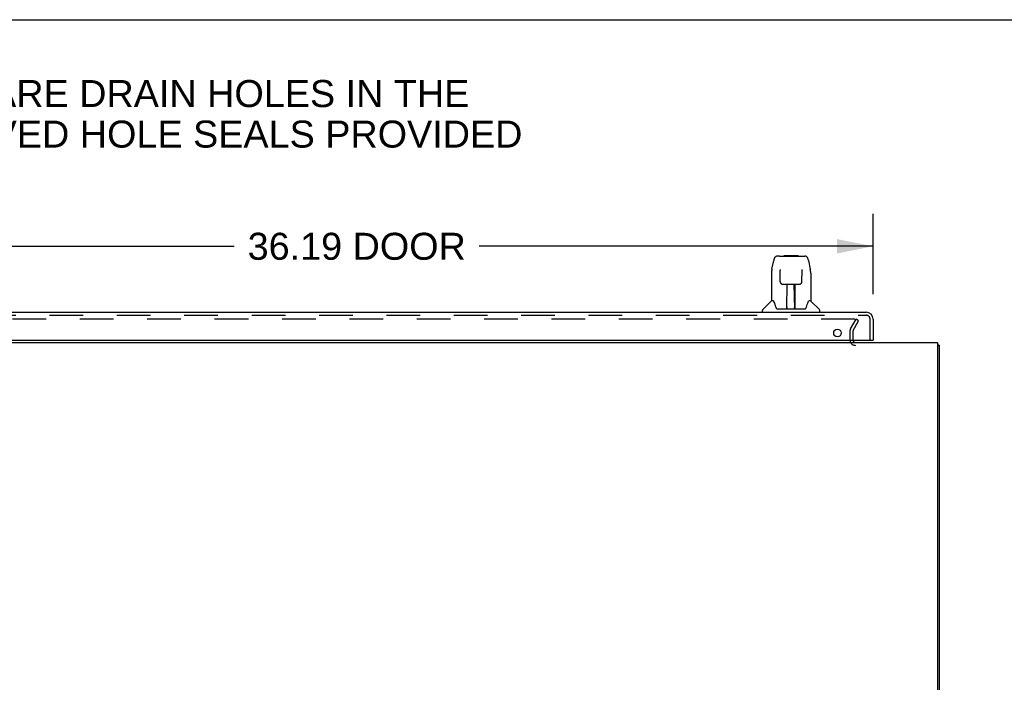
# Model space of a CAD drawing. Header units: inches. Extents: x 0 to 215, y 0 to 139.
# Tile 53 of 114: x 20 to 54, y 116 to 139. Entities that reach past the tile are written whole.
import ezdxf

# ---------------------------------------------------------------- set-up
doc = ezdxf.new("R2010")
doc.units = ezdxf.units.IN
doc.header["$LTSCALE"] = 11.804375
doc.header["$MEASUREMENT"] = 0
doc.linetypes.add('HIDDEN', pattern=[0.2, 0.1, -0.1])
doc.layers.get('0').update_dxf_attribs({"linetype": 'CONTINUOUS'})
for name, color, linetype in [('DEFAULT_2', 8, 'HIDDEN'), ('DIMENSIONS', 7, 'CONTINUOUS'), ('DOOR_ASSEMBLY', 7, 'CONTINUOUS')]:
    doc.layers.add(name, color=color, linetype=linetype)
doc.styles.get("Standard").update_dxf_attribs({"font": 'arial.ttf'})
doc.dimstyles.new('DIMSTYLE_1', dxfattribs={"dimtxt": 0.946875, "dimasz": 1.2625, "dimexe": 0.09, "dimexo": 0.07, "dimgap": 0.0375, "dimtad": 0, "dimtih": 1, "dimtoh": 1, "dimzin": 4, "dimdsep": 46, "dimtxsty": 'Standard', "dimblk": '_FILLED', "dimblk1": '_FILLED', "dimblk2": '_FILLED', "dimcen": 0.09, "dimadec": 3, "dimazin": 1, "dimtfac": 1, "dimtdec": 3, "dimtofl": 0, "dimtmove": 0, "dimatfit": 3, "dimldrblk": '_FILLED', "dimfxl": 0, "dimtolj": 1, "dimtzin": 4, "dimarcsym": 0})

# ---------------------------------------------------------------- blocks, each defined once
blk = doc.blocks.new('_FILLED')
at = {"color": 0, "linetype": 'ByBlock'}
blk.add_solid([(0, 0), (-1, 0.2), (-1, -0.2)], dxfattribs=at)
blk = doc.blocks.new('*D8')
at = {"layer": 'DIMENSIONS', "color": 2, "linetype": 'Continuous'}
for p, q in [((13.452, 129.258), (13.452, 132.068)), ((49.64, 129.258), (49.64, 132.068)), ((13.452, 130.931), (27.253, 130.931)), ((49.64, 130.931), (35.839, 130.931))]:
    blk.add_line(p, q, dxfattribs=at)
at = {"layer": 'DIMENSIONS', "color": 2, "linetype": 'Continuous', "xscale": 1.2625, "yscale": 1.2625, "zscale": 1.2625, "rotation": 180}
blk.add_blockref('_FILLED', (13.452, 130.931), dxfattribs=at)
at = {"layer": 'DIMENSIONS', "color": 2, "linetype": 'Continuous', "xscale": 1.2625, "yscale": 1.2625, "zscale": 1.2625}
blk.add_blockref('_FILLED', (49.64, 130.931), dxfattribs=at)
at = {"layer": 'DIMENSIONS', "color": 2, "linetype": 'Continuous', "insert": (31.546, 131.405), "char_height": 0.9469, "width": 7.63836, "attachment_point": 2, "line_spacing_factor": 0.9}
blk.add_mtext('36.19 DOOR', dxfattribs=at)

msp = doc.modelspace()

# ---------------------------------------------------------------- linework, layer by layer
at = {"color": 7, "linetype": 'Continuous'}
for p, q in [((0, 138.875), (214.625, 138.875)), ((51.9, 127.459), (51.952, 127.459))]:
    msp.add_line(p, q, dxfattribs=at)
at = {"color": 3, "linetype": 'Continuous'}
for p, q in [((11.754, 127.563), (51.9, 127.563)), ((51.9, 127.563), (51.9, 103.675)), ((51.952, 127.459), (51.952, 103.752))]:
    msp.add_line(p, q, dxfattribs=at)
for points in [[(51.912, 127.491), (51.913, 127.489), (51.916, 127.487), (51.918, 127.485), (51.921, 127.483), (51.923, 127.482), (51.926, 127.48), (51.929, 127.478)], [(51.929, 127.478), (51.935, 127.475), (51.938, 127.474), (51.941, 127.473), (51.943, 127.471), (51.945, 127.47), (51.947, 127.468), (51.949, 127.466), (51.95, 127.465), (51.951, 127.463), (51.952, 127.461), (51.952, 127.46), (51.952, 127.459)]]:
    msp.add_lwpolyline(points, dxfattribs=at)
for centre, radius, start, end in [((49.016, 127.648), 0.085, 184.0481, 270), ((51.763, 127.374), 0.189, 38.2806, 43.5127)]:
    msp.add_arc(centre, radius, start, end, dxfattribs=at)
at = {"layer": 'DEFAULT_2', "color": 8, "linetype": 'HIDDEN'}
for p, q in [((48.996, 128.375), (14.659, 128.375)), ((48.846, 128.035), (49.042, 128.375)), ((49.132, 128.323), (49.042, 128.375)), ((48.936, 127.983), (49.132, 128.323)), ((48.827, 127.967), (48.827, 127.648)), ((48.931, 127.967), (48.931, 127.648))]:
    msp.add_line(p, q, dxfattribs=at)
for points in [[(49.004, 128.374), (49.002, 128.374), (49, 128.375), (48.998, 128.375), (48.996, 128.375)], [(49.004, 128.374), (49.005, 128.373), (49.007, 128.372), (49.009, 128.371), (49.01, 128.37), (49.012, 128.368), (49.013, 128.367), (49.014, 128.365), (49.015, 128.364), (49.015, 128.362), (49.016, 128.36), (49.016, 128.359), (49.016, 128.358)], [(49.016, 128.358), (49.016, 128.357), (49.015, 128.355), (49.015, 128.353), (49.014, 128.352), (49.014, 128.35)]]:
    msp.add_lwpolyline(points, dxfattribs=at)
for centre, radius, start, end in [((48.964, 127.967), 0.137, 150, 180), ((48.964, 127.967), 0.033, 150, 180), ((49.016, 127.648), 0.189, 180, 270)]:
    msp.add_arc(centre, radius, start, end, dxfattribs=at)
at = {"layer": 'DOOR_ASSEMBLY', "color": 7, "linetype": 'Continuous'}
for p, q in [((46.091, 130.129), (46.156, 130.435)), ((46.36, 130.589), (46.28, 130.589)), ((46.362, 130.589), (47.25, 130.589)), ((46.367, 130.589), (46.365, 130.589)), ((46.527, 130.609), (46.507, 130.589)), ((46.527, 130.609), (47.003, 130.609)), ((47.003, 130.609), (47.023, 130.589)), ((47.374, 130.435), (47.439, 130.129)), ((46.377, 130.113), (46.377, 130.11)), ((46.377, 130.11), (46.377, 130.106)), ((46.377, 130.106), (46.377, 130.099)), ((46.377, 130.099), (46.377, 130.091)), ((46.38, 129.966), (46.377, 130.091)), ((47.145, 129.683), (47.152, 130.096)), ((47.152, 130.104), (47.153, 130.109)), ((47.152, 130.096), (47.152, 130.104)), ((47.444, 130.099), (47.439, 130.129)), ((46.076, 129.986), (46.076, 129.014)), ((46.385, 129.683), (46.38, 129.966)), ((47.454, 129.986), (47.454, 129.014)), ((46.385, 129.683), (46.386, 129.67)), ((46.465, 129.605), (46.585, 129.605)), ((46.616, 128.759), (46.63, 129.606)), ((46.621, 129.606), (46.909, 129.606)), ((46.623, 129.19), (46.623, 129.606)), ((46.626, 129.38), (46.623, 129.38)), ((46.891, 128.739), (46.876, 129.606)), ((46.907, 129.38), (46.88, 129.38)), ((46.907, 128.739), (46.907, 129.606)), ((46.945, 129.605), (47.065, 129.605)), ((46.626, 129.369), (46.623, 129.369)), ((46.907, 129.369), (46.88, 129.369)), ((46.884, 129.14), (46.907, 129.14)), ((46.907, 129.136), (46.884, 129.136)), ((46.07, 129.009), (45.772, 128.711)), ((46.149, 129.014), (46.076, 129.014)), ((46.145, 129.014), (46.151, 129.004)), ((46.212, 128.849), (46.226, 128.802)), ((46.226, 128.802), (46.229, 128.794)), ((46.279, 128.739), (47.251, 128.739)), ((46.616, 128.811), (46.616, 128.785)), ((46.623, 128.739), (46.623, 128.743)), ((46.89, 128.785), (46.89, 128.811)), ((47.3, 128.793), (47.303, 128.802)), ((47.378, 129.003), (47.383, 129.013)), ((47.454, 129.014), (47.381, 129.014)), ((47.46, 129.009), (47.757, 128.711)), ((45.761, 128.621), (45.761, 128.683)), ((47.769, 128.621), (47.769, 128.683)), ((49.62, 127.642), (49.64, 127.642))]:
    msp.add_line(p, q, dxfattribs=at)
at = {"layer": 'DOOR_ASSEMBLY', "color": 3, "linetype": 'Continuous'}
for p, q in [((13.699, 128.621), (49.393, 128.621)), ((49.64, 128.374), (49.64, 127.642)), ((13.702, 127.642), (49.62, 127.642))]:
    msp.add_line(p, q, dxfattribs=at)
at = {"layer": 'DOOR_ASSEMBLY', "color": 8, "linetype": 'HIDDEN'}
for p, q in [((13.699, 128.517), (49.393, 128.517)), ((49.536, 127.642), (49.536, 128.374))]:
    msp.add_line(p, q, dxfattribs=at)
at = {"layer": 'DOOR_ASSEMBLY', "color": 7, "linetype": 'Continuous'}
for points in [[(46.28, 130.589), (46.277, 130.589), (46.263, 130.588), (46.25, 130.584), (46.238, 130.579), (46.227, 130.572), (46.216, 130.564), (46.207, 130.555), (46.199, 130.546), (46.192, 130.535), (46.186, 130.524), (46.18, 130.511), (46.174, 130.498), (46.169, 130.483), (46.164, 130.466), (46.159, 130.448), (46.156, 130.435)], [(47.374, 130.435), (47.371, 130.448), (47.366, 130.466), (47.361, 130.483), (47.356, 130.498), (47.35, 130.512), (47.344, 130.524), (47.337, 130.536), (47.33, 130.546), (47.322, 130.556), (47.313, 130.565), (47.302, 130.573), (47.291, 130.579), (47.278, 130.584), (47.265, 130.588), (47.252, 130.589), (47.25, 130.589)], [(46.091, 130.129), (46.085, 130.098), (46.08, 130.059), (46.077, 130.019), (46.076, 129.986)], [(46.377, 130.118), (46.377, 130.118), (46.377, 130.118), (46.377, 130.118), (46.377, 130.117), (46.377, 130.117), (46.377, 130.116), (46.377, 130.115), (46.377, 130.113)], [(47.153, 130.109), (47.153, 130.112), (47.153, 130.114), (47.153, 130.115), (47.153, 130.116), (47.153, 130.117), (47.153, 130.118), (47.153, 130.118)], [(47.454, 129.985), (47.453, 130.019), (47.45, 130.059), (47.444, 130.099)], [(46.386, 129.67), (46.389, 129.657), (46.395, 129.645), (46.402, 129.635), (46.411, 129.626), (46.421, 129.618), (46.432, 129.612), (46.443, 129.608), (46.455, 129.605), (46.464, 129.605)], [(46.585, 129.605), (46.589, 129.605), (46.597, 129.605), (46.606, 129.606)], [(46.606, 129.606), (46.614, 129.606), (46.621, 129.606)], [(46.909, 129.606), (46.917, 129.606), (46.925, 129.605)], [(46.925, 129.605), (46.933, 129.605), (46.941, 129.605), (46.945, 129.605)], [(47.066, 129.605), (47.076, 129.606), (47.088, 129.608), (47.099, 129.612), (47.11, 129.619), (47.12, 129.626), (47.128, 129.636), (47.135, 129.647), (47.141, 129.658), (47.144, 129.671), (47.145, 129.683)], [(46.151, 129.004), (46.165, 128.976), (46.18, 128.94), (46.196, 128.898), (46.212, 128.849)], [(46.229, 128.794), (46.234, 128.781), (46.239, 128.771), (46.244, 128.762)], [(46.244, 128.762), (46.249, 128.755), (46.255, 128.749), (46.261, 128.744), (46.269, 128.74), (46.276, 128.739), (46.279, 128.739)], [(47.251, 128.739), (47.253, 128.739), (47.26, 128.74), (47.268, 128.744), (47.274, 128.748), (47.28, 128.754), (47.286, 128.762)], [(47.286, 128.762), (47.291, 128.77), (47.296, 128.781), (47.3, 128.793)], [(47.303, 128.802), (47.318, 128.848), (47.333, 128.896), (47.349, 128.939), (47.364, 128.975), (47.378, 129.003)]]:
    msp.add_lwpolyline(points, dxfattribs=at)
at = {"layer": 'DOOR_ASSEMBLY', "color": 3, "linetype": 'Continuous'}
msp.add_circle((48.39, 127.892), 0.133, dxfattribs=at)
at = {"layer": 'DOOR_ASSEMBLY', "color": 7, "linetype": 'Continuous'}
for centre, radius, start, end in [((45.8, 128.683), 0.0394, 135, 180), ((46.084, 128.995), 0.0197, 97.5, 135), ((46.635, 128.758), 0.0197, 179, 270), ((46.635, 128.758), 0.0197, 260.739, 269.9232), ((46.871, 128.758), 0.0197, 270, 1), ((46.871, 128.758), 0.0197, 270.0771, 272.6469), ((47.446, 128.995), 0.0197, 45, 82.5), ((47.729, 128.683), 0.0394, 0, 45)]:
    msp.add_arc(centre, radius, start, end, dxfattribs=at)
at = {"layer": 'DOOR_ASSEMBLY', "color": 3, "linetype": 'Continuous'}
msp.add_arc((49.393, 128.374), 0.246, 0, 90, dxfattribs=at)
at = {"layer": 'DOOR_ASSEMBLY', "color": 8, "linetype": 'HIDDEN'}
msp.add_arc((49.393, 128.374), 0.142, 0, 90, dxfattribs=at)
at = {"layer": 'DOOR_ASSEMBLY', "color": 7, "linetype": 'Continuous'}
for centre, major_axis, start_param, end_param in [((46.615, 128.778), (0, 0.0394), -2.940151, -2.835574), ((46.891, 128.778), (0.0394, 0), -1.876815, -1.570796)]:
    msp.add_ellipse(centre, major_axis=major_axis, ratio=1, start_param=start_param, end_param=end_param, dxfattribs=at)

# ---------------------------------------------------------------- texts
at = {"layer": 'DIMENSIONS', "color": 2, "linetype": 'Continuous', "insert": (19.823, 136.759), "char_height": 0.94688, "width": 34.98862, "attachment_point": 2, "line_spacing_factor": 0.9}
msp.add_mtext('WASH SYSTEM 2" SQUARE DRAIN HOLES IN THE\\PBOTTOM WITH UL APPROVED HOLE SEALS PROVIDED', dxfattribs=at)

# ---------------------------------------------------------------- dimensions: what is measured, and where the dimension line sits
at = {"layer": 'DIMENSIONS', "color": 2, "linetype": 'Continuous'}
dim = msp.add_linear_dim(base=(13.452, 130.931), p1=(49.64, 129.188), p2=(13.452, 129.188), angle=180, text='<> DOOR', dimstyle='DIMSTYLE_1', dxfattribs=at)
dim.commit()
dim.dimension.update_dxf_attribs({"geometry": '*D8', "text_midpoint": (31.546, 130.931), "dimtype": 160})

doc.saveas('drawing.dxf')
